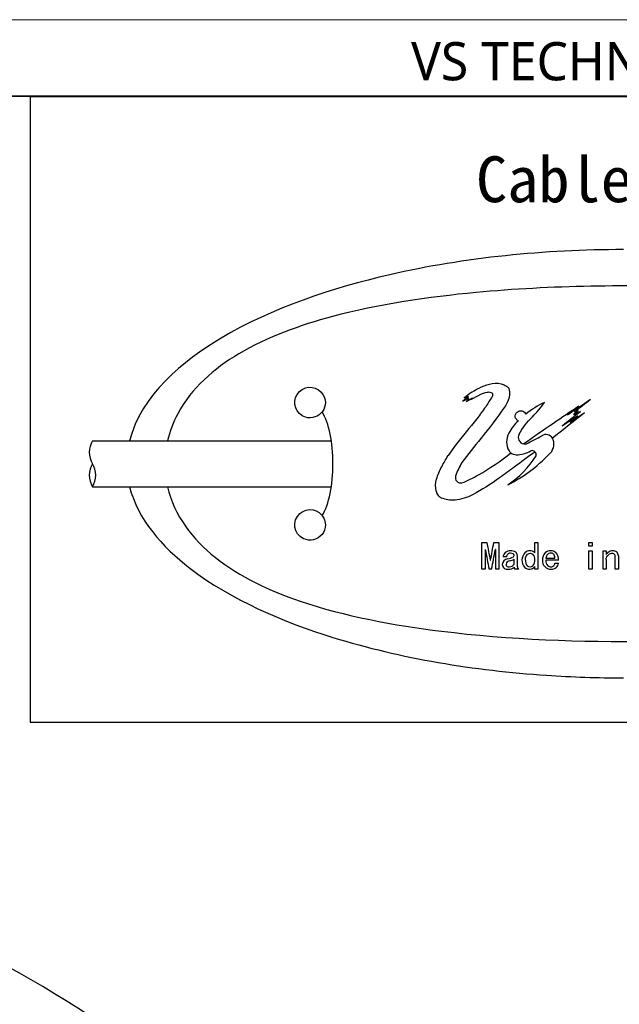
# Model space of a CAD drawing. Header units: millimetres. Extents: x -201 to 202, y 143 to 428.
# Tile 6 of 7: x 119 to 158, y 363 to 428. Entities that reach past the tile are written whole.
import ezdxf

# ---------------------------------------------------------------- set-up
doc = ezdxf.new("R2010")
doc.units = ezdxf.units.MM
doc.header["$LTSCALE"] = 0.25
doc.linetypes.add('HIDDEN', pattern=[9.525, 6.35, -3.175])
for name, color, linetype in [('CABLE 3P', 7, 'Continuous'), ('CABLE TAG (BLUE)', 7, 'Continuous'), ('FORM', 7, 'Continuous')]:
    doc.layers.add(name, color=color, linetype=linetype)
doc.layers.add('DIMENSION', color=6, linetype='Continuous', lineweight=9)
doc.layers.add('TXT1', color=5, linetype='Continuous', lineweight=15)
doc.layers.add('EMPTY LINE', color=252, linetype='Continuous', lineweight=0, plot=False)
doc.styles.add('VS Standard', font='msgothic.ttc', dxfattribs={"height": 3})
doc.styles.add('VST_ﾒｲﾘｵ', font='txt', dxfattribs={"height": 2.5})
doc.dimstyles.new('VS Standard x0.5', dxfattribs={"dimtxt": 3, "dimasz": 3, "dimexe": 0.5, "dimexo": 0.8, "dimgap": 0.5, "dimtad": 3, "dimlfac": 2, "dimrnd": 0.0001, "dimzin": 9, "dimdsep": 46, "dimtxsty": 'VS Standard', "dimcen": 0, "dimaunit": 1, "dimadec": 0, "dimazin": 2, "dimtfac": 1, "dimtmove": 0, "dimatfit": 3, "dimfxl": 1, "dimtolj": 1, "dimtzin": 0, "dimarcsym": 0})

# ---------------------------------------------------------------- blocks, each defined once
blk = doc.blocks.new('*D250')
at = {"layer": 'Defpoints', "color": 0}
for p in [(79.155, 370.449), (119.334, 365.042), (125.824, 342.118), (79.155, 295.449), (79.155, 220.449)]:
    blk.add_point(p, dxfattribs=at)
at = {"layer": 'DIMENSION', "color": 0, "lineweight": -2}
for p, q in [((79.155, 371.249), (79.155, 376.308)), ((126.389, 342.684), (136.331, 352.625))]:
    blk.add_line(p, q, dxfattribs=at)
blk.add_arc((79.155, 295.449), 80.359, 47.13911, 87.86089, dxfattribs=at)
at = {"layer": 'DIMENSION', "color": 0}
for points in [[(82.163, 376.252), (82.145, 375.253), (79.155, 375.808)], [(133.47, 353.993), (134.164, 354.713), (135.977, 352.272)]]:
    blk.add_solid(points, dxfattribs=at)
at = {"layer": 'DIMENSION', "color": 0, "insert": (110.693, 371.588), "char_height": 3, "attachment_point": 5, "rotation": 337.5, "style": 'VS Standard'}
blk.add_mtext('\\A1;45%%d', dxfattribs=at)

msp = doc.modelspace()

# ---------------------------------------------------------------- linework, layer by layer
at = {"layer": 'CABLE 3P'}
for p, q in [((123.4643, 400.2141), (139.0941, 400.2141)), ((123.4643, 397.2141), (139.0936, 397.2141))]:
    msp.add_line(p, q, dxfattribs=at)
for centre, start, end in [((124.6643, 399.4641), 147.994617, 212.005383), ((124.6643, 397.9641), 147.994617, 212.005383), ((122.2643, 397.9641), 327.994617, 32.005383)]:
    msp.add_arc(centre, 1.4151, start, end, dxfattribs=at)
at = {"layer": 'CABLE TAG (BLUE)', "lineweight": 25}
for p, q in [((148.0818, 403.0887), (147.7077, 402.8035)), ((147.7834, 403.022), (148.0404, 403.1434)), ((148.0404, 403.1434), (147.9228, 403.0319)), ((147.9228, 403.0319), (148.0818, 403.0887)), ((148.2221, 402.906), (148.7707, 403.2016)), ((147.7077, 402.8035), (148.0818, 403.006)), ((147.9076, 402.7834), (148.3428, 403.0319)), ((148.1152, 402.9641), (147.9076, 402.7834)), ((148.0818, 403.006), (148.0156, 402.9284)), ((148.0156, 402.9284), (148.1152, 402.9641)), ((148.3428, 403.0319), (148.2221, 402.906)), ((155.249, 402.2362), (154.9322, 401.9272)), ((154.9322, 401.9272), (155.2656, 402.1221)), ((155.0049, 402.094), (155.249, 402.2362)), ((155.2656, 402.1221), (155.0359, 401.876)), ((155.0359, 401.876), (155.3995, 402.1221)), ((147.2306, 399.9348), (146.7326, 399.2468)), ((153.6502, 400.4484), (153.5652, 400.3829)), ((148.9469, 393.5541), (149.2751, 393.5541)), ((148.9469, 391.8167), (148.9469, 393.554)), ((149.7264, 393.5541), (150.0546, 393.5541)), ((150.0546, 393.5541), (150.0546, 391.8167)), ((152.4138, 392.8869), (152.4138, 393.554)), ((152.4138, 393.554), (152.6189, 393.554)), ((152.6189, 393.554), (152.6189, 391.8167)), ((155.9525, 393.554), (156.1576, 393.554)), ((155.9525, 393.3142), (155.9525, 393.554)), ((156.1576, 393.554), (156.1576, 393.3142)), ((149.1725, 393.1041), (149.152, 393.1041)), ((149.152, 393.1041), (149.152, 391.8167)), ((149.8495, 393.1041), (149.829, 393.1041)), ((149.8495, 391.8167), (149.8495, 393.1041)), ((156.1576, 393.3142), (155.9525, 393.3142)), ((155.9525, 391.8167), (155.9525, 393.0224)), ((155.9525, 393.0224), (156.1576, 393.0224)), ((156.1576, 393.0224), (156.1576, 391.8167)), ((156.8756, 391.8167), (156.8756, 393.0224)), ((156.8756, 393.0224), (157.0807, 393.0224)), ((157.0807, 393.0224), (157.0807, 392.788)), ((149.4905, 392.406), (149.511, 392.406)), ((150.5572, 392.6184), (150.3316, 392.6184)), ((151.0598, 392.1524), (151.0598, 392.4677)), ((151.265, 392.7075), (151.265, 392.0139)), ((153.142, 392.5473), (153.7164, 392.5473)), ((153.9523, 392.406), (153.142, 392.406)), ((153.7267, 392.2221), (153.9626, 392.2221)), ((157.0807, 392.4413), (157.0807, 391.8167)), ((157.6757, 391.8167), (157.6757, 392.6718)), ((157.8808, 392.6896), (157.8808, 391.8167)), ((149.152, 391.8167), (148.9469, 391.8167)), ((149.5828, 391.8167), (149.4187, 391.8167)), ((150.0546, 391.8167), (149.8495, 391.8167)), ((151.347, 391.8167), (151.1008, 391.8167)), ((152.4138, 391.8167), (152.4138, 391.9881)), ((152.6189, 391.8167), (152.4138, 391.8167)), ((156.1576, 391.8167), (155.9525, 391.8167)), ((157.0807, 391.8167), (156.8756, 391.8167)), ((157.8808, 391.8167), (157.6757, 391.8167))]:
    msp.add_line(p, q, dxfattribs=at)
at = {"layer": 'CABLE TAG (BLUE)', "lineweight": 18}
for p, q in [((148.0818, 403.0887), (147.7077, 402.8035)), ((147.7834, 403.022), (148.0404, 403.1434)), ((148.0404, 403.1434), (147.9228, 403.0319)), ((147.9228, 403.0319), (148.0818, 403.0887)), ((148.2221, 402.906), (148.7707, 403.2016)), ((147.7077, 402.8035), (148.0818, 403.006)), ((147.9076, 402.7834), (148.3428, 403.0319)), ((148.1152, 402.9641), (147.9076, 402.7834)), ((148.0818, 403.006), (148.0156, 402.9284)), ((148.0156, 402.9284), (148.1152, 402.9641)), ((148.3428, 403.0319), (148.2221, 402.906)), ((155.249, 402.2362), (154.9322, 401.9272)), ((154.9322, 401.9272), (155.2656, 402.1221)), ((155.0049, 402.094), (155.249, 402.2362)), ((155.2656, 402.1221), (155.0359, 401.876)), ((155.0359, 401.876), (155.3995, 402.1221)), ((147.2306, 399.9348), (146.7326, 399.2468)), ((153.6502, 400.4484), (153.5652, 400.3829)), ((148.9469, 393.5541), (149.2751, 393.5541)), ((148.9469, 391.8167), (148.9469, 393.554)), ((149.7264, 393.5541), (150.0546, 393.5541)), ((150.0546, 393.5541), (150.0546, 391.8167)), ((152.4138, 392.8869), (152.4138, 393.554)), ((152.4138, 393.554), (152.6189, 393.554)), ((152.6189, 393.554), (152.6189, 391.8167)), ((155.9525, 393.554), (156.1576, 393.554)), ((155.9525, 393.3142), (155.9525, 393.554)), ((156.1576, 393.554), (156.1576, 393.3142)), ((149.1725, 393.1041), (149.152, 393.1041)), ((149.152, 393.1041), (149.152, 391.8167)), ((149.8495, 393.1041), (149.829, 393.1041)), ((149.8495, 391.8167), (149.8495, 393.1041)), ((156.1576, 393.3142), (155.9525, 393.3142)), ((155.9525, 391.8167), (155.9525, 393.0224)), ((155.9525, 393.0224), (156.1576, 393.0224)), ((156.1576, 393.0224), (156.1576, 391.8167)), ((156.8756, 391.8167), (156.8756, 393.0224)), ((156.8756, 393.0224), (157.0807, 393.0224)), ((157.0807, 393.0224), (157.0807, 392.788)), ((149.4905, 392.406), (149.511, 392.406)), ((150.5572, 392.6184), (150.3316, 392.6184)), ((151.0598, 392.1524), (151.0598, 392.4677)), ((151.265, 392.7075), (151.265, 392.0139)), ((153.142, 392.5473), (153.7164, 392.5473)), ((153.9523, 392.406), (153.142, 392.406)), ((153.7267, 392.2221), (153.9626, 392.2221)), ((157.0807, 392.4413), (157.0807, 391.8167)), ((157.6757, 391.8167), (157.6757, 392.6718)), ((157.8808, 392.6896), (157.8808, 391.8167)), ((149.152, 391.8167), (148.9469, 391.8167)), ((149.5828, 391.8167), (149.4187, 391.8167)), ((150.0546, 391.8167), (149.8495, 391.8167)), ((151.347, 391.8167), (151.1008, 391.8167)), ((152.4138, 391.8167), (152.4138, 391.9881)), ((152.6189, 391.8167), (152.4138, 391.8167)), ((156.1576, 391.8167), (155.9525, 391.8167)), ((157.0807, 391.8167), (156.8756, 391.8167)), ((157.8808, 391.8167), (157.6757, 391.8167))]:
    msp.add_line(p, q, dxfattribs=at)
at = {"layer": 'CABLE TAG (BLUE)', "lineweight": 25}
for centre, radius, start, end in [((203.8972, 325.6114), 95.6094, 125.56311, 125.9378), ((225.1853, 353.7367), 90.2594, 146.837118, 147.340582), ((149.5011, 403.2214), 0.1681, 318.707125, 41.292875), ((238.9385, 337.3196), 110.8824, 144.031923, 144.537865), ((155.9903, 396.6169), 6.7791, 115.699343, 127.972931), ((196.4209, 339.5944), 75.1358, 123.193143, 124.720463), ((237.4776, 279.7302), 147.6537, 123.465611, 124.168814), ((230.3508, 305.2874), 122.797, 127.682486, 128.11798), ((231.9294, 303.5462), 125.0162, 127.366335, 127.974881), ((271.3646, 253.3023), 188.4374, 127.876034, 128.659246), ((253.959, 275.7711), 160.2453, 127.955834, 128.504974), ((268.3839, 228.1242), 207.3282, 123.075681, 123.420086), ((248.2186, 265.1112), 165.2734, 124.052849, 124.446316), ((241.9905, 304.7694), 130.2001, 131.783814, 132.080148), ((290.3361, 284.9993), 183.5466, 140.540305, 141.230224), ((152.8966, 399.6698), 2.4139, 130.174991, 154.321757), ((311.4738, 171.4595), 278.8663, 124.474231, 124.958152), ((151.6825, 400.1413), 1.1199, 149.138077, 211.428691), ((151.7598, 400.4369), 0.4328, 151.302247, 260.65497), ((146.2841, 411.7577), 12.9992, 295.405554, 300.42453), ((153.1301, 400.1035), 0.5171, 32.713227, 120.607534), ((151.7616, 400.4425), 0.4384, 260.548532, 283.111501), ((152.8069, 400.0026), 0.855, 307.993994, 18.325076), ((153.1237, 400.1031), 0.5227, 18.7875, 32.370239), ((146.3863, 405.8883), 9.5544, 296.42151, 316.642835), ((147.2492, 402.4879), 6.1698, 303.313053, 328.204886), ((151.1733, 399.8297), 0.523, 211.383212, 232.062108), ((151.1768, 399.8306), 0.5259, 231.83439, 270.683639), ((151.223, 401.1541), 1.8498, 268.761872, 300.315181), ((152.237, 399.3051), 0.2647, 46.345988, 107.6579), ((152.2303, 399.3019), 0.2708, 346.16714, 45.818649), ((151.2252, 396.5934), 4.206, 148.505094, 161.755627), ((147.5608, 397.8017), 0.3475, 161.802386, 282.974636), ((146.5429, 397.0304), 0.604, 190.779684, 247.901821), ((272.609, 416.1007), 125.3779, 190.359829, 190.893611), ((27.5117, 415.8913), 124.2392, 349.103657, 349.642317), ((258.0032, 413.2469), 110.6791, 190.485843, 191.16438), ((40.2264, 413.3938), 111.4648, 348.83836, 349.512125), ((150.7441, 392.6006), 0.4129, 130.639968, 177.53271), ((150.7859, 392.5267), 0.4964, 86.79324, 128.746441), ((150.8057, 392.6114), 0.2486, 88.172915, 178.39537), ((150.8609, 392.4869), 0.5376, 55.884074, 95.040423), ((150.8429, 392.5181), 0.3431, 63.070049, 94.891436), ((150.9346, 392.7177), 0.1238, 306.660999, 59.052228), ((150.9759, 392.7111), 0.2891, 359.315088, 49.822069), ((152.2605, 392.4054), 0.6954, 135.146951, 222.40317), ((152.0901, 392.548), 0.4744, 90.553333, 132.837693), ((152.0835, 392.5522), 0.4702, 45.380195, 89.751453), ((151.9503, 392.4696), 0.4649, 355.416948, 44.76478), ((153.5297, 392.4557), 0.6154, 135.510327, 184.625805), ((153.4502, 392.4782), 0.5443, 88.969833, 131.336045), ((153.5026, 392.5263), 0.3612, 135.589236, 176.659302), ((153.4777, 392.5295), 0.3415, 96.429838, 133.052102), ((153.4545, 392.6105), 0.2588, 49.047279, 93.32432), ((153.4606, 392.504), 0.5183, 52.253022, 90.071788), ((153.4292, 392.5906), 0.2905, 351.433916, 47.85207), ((153.3695, 392.4898), 0.5888, 351.820639, 46.076552), ((157.9078, 392.1025), 1.0742, 130.943979, 140.344421), ((157.4976, 392.5714), 0.4512, 88.224688, 130.613797), ((157.546, 392.6893), 0.3348, 0.081681, 95.898388), ((157.5034, 392.674), 0.1723, 359.274944, 50.004655), ((150.6879, 392.0793), 0.4104, 98.254719, 173.406463), ((150.6284, 392.1628), 0.35, 185.976084, 278.527947), ((150.7015, 392.1413), 0.1751, 179.188272, 283.314697), ((150.7884, 392.0963), 0.2662, 93.400895, 169.735756), ((150.2864, 394.0712), 1.6224, 282.190824, 296.428614), ((150.7299, 392.3611), 0.3904, 271.756877, 327.693967), ((150.3958, 393.8296), 1.5151, 284.402821, 295.99496), ((152.297, 392.3531), 0.5025, 172.942097, 219.836022), ((151.93, 392.3853), 0.4861, 316.133614, 5.565455), ((153.4449, 392.3478), 0.5317, 173.708952, 272.737114), ((153.5587, 392.3423), 0.4215, 171.305179, 225.852489), ((153.493, 392.2122), 0.2339, 264.409001, 2.409954), ((153.5008, 392.2763), 0.465, 311.474653, 353.300033), ((150.6978, 392.3899), 0.5735, 268.250278, 309.13719), ((151.2244, 391.9269), 0.1656, 173.701919, 221.735985), ((151.563, 392.0222), 0.2981, 181.588378, 223.58465), ((152.0557, 392.282), 0.4633, 228.225772, 320.624597), ((152.0858, 392.2534), 0.2826, 231.828146, 313.527672), ((153.45, 392.2894), 0.3106, 233.468999, 273.745024), ((153.49, 392.3271), 0.5108, 267.781978, 308.602565)]:
    msp.add_arc(centre, radius, start, end, dxfattribs=at)
at = {"layer": 'CABLE TAG (BLUE)', "lineweight": 18}
for centre, radius, start, end in [((203.8972, 325.6114), 95.6094, 125.56311, 125.9378), ((225.1853, 353.7367), 90.2594, 146.837118, 147.340582), ((149.5011, 403.2214), 0.1681, 318.707125, 41.292875), ((238.9385, 337.3196), 110.8824, 144.031923, 144.537865), ((155.9903, 396.6169), 6.7791, 115.699343, 127.972931), ((196.4209, 339.5944), 75.1358, 123.193143, 124.720463), ((237.4776, 279.7302), 147.6537, 123.465611, 124.168814), ((230.3508, 305.2874), 122.797, 127.682486, 128.11798), ((231.9294, 303.5462), 125.0162, 127.366335, 127.974881), ((271.3646, 253.3023), 188.4374, 127.876034, 128.659246), ((253.959, 275.7711), 160.2453, 127.955834, 128.504974), ((268.3839, 228.1242), 207.3282, 123.075681, 123.420086), ((248.2186, 265.1112), 165.2734, 124.052849, 124.446316), ((241.9905, 304.7694), 130.2001, 131.783814, 132.080148), ((290.3361, 284.9993), 183.5466, 140.540305, 141.230224), ((152.8966, 399.6698), 2.4139, 130.174991, 154.321757), ((311.4738, 171.4595), 278.8663, 124.474231, 124.958152), ((151.6825, 400.1413), 1.1199, 149.138077, 211.428691), ((151.7598, 400.4369), 0.4328, 151.302247, 260.65497), ((146.2841, 411.7577), 12.9992, 295.405554, 300.42453), ((153.1301, 400.1035), 0.5171, 32.713227, 120.607534), ((151.7616, 400.4425), 0.4384, 260.548532, 283.111501), ((152.8069, 400.0026), 0.855, 307.993994, 18.325076), ((153.1237, 400.1031), 0.5227, 18.7875, 32.370239), ((146.3863, 405.8883), 9.5544, 296.42151, 316.642835), ((147.2492, 402.4879), 6.1698, 303.313053, 328.204886), ((151.1733, 399.8297), 0.523, 211.383212, 232.062108), ((151.1768, 399.8306), 0.5259, 231.83439, 270.683639), ((151.223, 401.1541), 1.8498, 268.761872, 300.315181), ((152.237, 399.3051), 0.2647, 46.345988, 107.6579), ((152.2303, 399.3019), 0.2708, 346.16714, 45.818649), ((151.2252, 396.5934), 4.206, 148.505094, 161.755627), ((147.5608, 397.8017), 0.3475, 161.802386, 282.974636), ((146.5429, 397.0304), 0.604, 190.779684, 247.901821), ((272.609, 416.1007), 125.3779, 190.359829, 190.893611), ((27.5117, 415.8913), 124.2392, 349.103657, 349.642317), ((258.0032, 413.2469), 110.6791, 190.485843, 191.16438), ((40.2264, 413.3938), 111.4648, 348.83836, 349.512125), ((150.7441, 392.6006), 0.4129, 130.639968, 177.53271), ((150.7859, 392.5267), 0.4964, 86.79324, 128.746441), ((150.8057, 392.6114), 0.2486, 88.172915, 178.39537), ((150.8609, 392.4869), 0.5376, 55.884074, 95.040423), ((150.8429, 392.5181), 0.3431, 63.070049, 94.891436), ((150.9346, 392.7177), 0.1238, 306.660999, 59.052228), ((150.9759, 392.7111), 0.2891, 359.315088, 49.822069), ((152.2605, 392.4054), 0.6954, 135.146951, 222.40317), ((152.0901, 392.548), 0.4744, 90.553333, 132.837693), ((152.0835, 392.5522), 0.4702, 45.380195, 89.751453), ((151.9503, 392.4696), 0.4649, 355.416948, 44.76478), ((153.5297, 392.4557), 0.6154, 135.510327, 184.625805), ((153.4502, 392.4782), 0.5443, 88.969833, 131.336045), ((153.5026, 392.5263), 0.3612, 135.589236, 176.659302), ((153.4777, 392.5295), 0.3415, 96.429838, 133.052102), ((153.4545, 392.6105), 0.2588, 49.047279, 93.32432), ((153.4606, 392.504), 0.5183, 52.253022, 90.071788), ((153.4292, 392.5906), 0.2905, 351.433916, 47.85207), ((153.3695, 392.4898), 0.5888, 351.820639, 46.076552), ((157.9078, 392.1025), 1.0742, 130.943979, 140.344421), ((157.4976, 392.5714), 0.4512, 88.224688, 130.613797), ((157.546, 392.6893), 0.3348, 0.081681, 95.898388), ((157.5034, 392.674), 0.1723, 359.274944, 50.004655), ((150.6879, 392.0793), 0.4104, 98.254719, 173.406463), ((150.6284, 392.1628), 0.35, 185.976084, 278.527947), ((150.7015, 392.1413), 0.1751, 179.188272, 283.314697), ((150.7884, 392.0963), 0.2662, 93.400895, 169.735756), ((150.2864, 394.0712), 1.6224, 282.190824, 296.428614), ((150.7299, 392.3611), 0.3904, 271.756877, 327.693967), ((150.3958, 393.8296), 1.5151, 284.402821, 295.99496), ((152.297, 392.3531), 0.5025, 172.942097, 219.836022), ((151.93, 392.3853), 0.4861, 316.133614, 5.565455), ((153.4449, 392.3478), 0.5317, 173.708952, 272.737114), ((153.5587, 392.3423), 0.4215, 171.305179, 225.852489), ((153.493, 392.2122), 0.2339, 264.409001, 2.409954), ((153.5008, 392.2763), 0.465, 311.474653, 353.300033), ((150.6978, 392.3899), 0.5735, 268.250278, 309.13719), ((151.2244, 391.9269), 0.1656, 173.701919, 221.735985), ((151.563, 392.0222), 0.2981, 181.588378, 223.58465), ((152.0557, 392.282), 0.4633, 228.225772, 320.624597), ((152.0858, 392.2534), 0.2826, 231.828146, 313.527672), ((153.45, 392.2894), 0.3106, 233.468999, 273.745024), ((153.49, 392.3271), 0.5108, 267.781978, 308.602565)]:
    msp.add_arc(centre, radius, start, end, dxfattribs=at)
at = {"layer": 'CABLE TAG (BLUE)'}
msp.add_ellipse((137.7033, 398.7158), major_axis=(0, -4), ratio=0.375, start_param=0.5585724, end_param=2.5816528, dxfattribs=at)
for points, knots in [([(158.2043, 412.7156), (153.0614, 412.7134), (147.8712, 412.2068), (139.1904, 410.2142), (135.1862, 408.8906), (129.4001, 405.4516), (126.6325, 403.184), (125.8911, 400.2141)], [5.6003084, 5.6003084, 5.6003084, 5.6003084, 7.9254145, 7.9254145, 9.6774696, 9.6774696, 10.9998668, 10.9998668, 10.9998668, 10.9998668]), ([(188.0347, 400.2141), (188.0231, 400.2642), (187.7504, 401.3907), (187.1832, 402.4306), (185.3955, 404.6531), (183.84, 405.7185), (180.0638, 407.6023), (177.5848, 408.3195), (171.4496, 409.6229), (167.3489, 410.0272), (158.7008, 410.447), (153.4397, 410.3669), (145.445, 409.6158), (142.1912, 409.1425), (137.045, 407.7753), (134.9005, 407.0074), (131.4083, 404.9334), (129.9475, 403.6617), (128.7409, 401.4204), (128.5158, 400.8263), (128.3755, 400.2141)], [0.01035204, 0.01035204, 0.01035204, 0.01035204, 0.01141096, 0.03423289, 0.03423289, 0.07201313, 0.07201313, 0.12491301, 0.12491301, 0.20567559, 0.20567559, 0.30946049, 0.30946049, 0.37654152, 0.37654152, 0.42356393, 0.42356393, 0.46458948, 0.46458948, 0.47834761, 0.47834761, 0.47834761, 0.47834761]), ([(138.7043, 402.7151), (138.7043, 402.966), (138.6068, 403.2145), (137.9839, 403.8793), (137.2106, 403.8028), (136.5086, 402.6978), (136.7731, 401.9554), (137.8133, 401.6352), (138.5062, 401.8739), (138.7043, 402.5053), (138.7043, 402.7151)], [0, 0, 0, 0, 0.4027051, 0.4027051, 1.4519729, 1.4519729, 2.5053478, 2.5053478, 3.1720145, 3.5053478, 3.5053478, 3.5053478, 3.5053478]), ([(125.8908, 397.2141), (126.4248, 395.0908), (128.0323, 393.2721), (132.5272, 389.8123), (136.0149, 388.3469), (143.655, 385.975), (148.463, 385.2011), (154.8562, 384.7705), (156.5308, 384.7134), (158.2043, 384.7128)], [11.4633396, 11.4633396, 11.4633396, 11.4633396, 12.5062175, 12.5062175, 14.0513399, 14.0513399, 16.2097838, 16.2097838, 16.9744391, 16.9744391, 16.9744391, 16.9744391]), ([(128.375, 397.2141), (128.8083, 395.3247), (130.0202, 393.766), (133.1116, 391.3014), (135.1197, 390.3832), (139.967, 388.7391), (143.2134, 388.1462), (150.725, 387.2222), (155.4689, 387.0361), (164.0098, 387.1664), (168.3905, 387.4515), (175.1876, 388.53), (178.0568, 389.1712), (182.493, 390.9387), (184.3894, 391.9716), (186.8837, 394.4576), (187.6965, 395.7496), (188.0336, 397.2141)], [0.50033028, 0.50033028, 0.50033028, 0.50033028, 0.54308094, 0.54308094, 0.58893761, 0.58893761, 0.65818618, 0.65818618, 0.75761553, 0.75761553, 0.84813874, 0.84813874, 0.91060622, 0.91060622, 0.95517612, 0.95517612, 0.98889495, 0.98889495, 0.98889495, 0.98889495]), ([(138.7043, 394.7151), (138.7043, 394.8687), (138.6685, 395.0224), (138.3054, 395.7503), (137.5357, 395.8988), (136.5027, 394.9897), (136.6256, 394.1169), (137.6939, 393.6152), (138.4703, 393.8052), (138.7043, 394.487), (138.7043, 394.7151)], [0, 0, 0, 0, 0.225688, 0.225688, 1.1812037, 1.1812037, 2.231792, 2.231792, 2.8984587, 3.231792, 3.231792, 3.231792, 3.231792])]:
    msp.add_open_spline(points, degree=3, knots=knots, dxfattribs=at)
at = {"layer": 'CABLE TAG (BLUE)', "lineweight": 25}
for points, knots in [([(148.2908, 403.3873), (148.6965, 403.6672), (149.149, 403.8581), (149.8782, 404.0193), (150.2953, 403.9809), (150.6075, 403.761), (150.6924, 403.68)], [0, 0, 0, 0, 1, 1, 1.524008, 1.7616449, 1.7616449, 1.7616449, 1.7616449]), ([(149.6275, 403.3324), (149.538, 403.3771), (149.4201, 403.3949), (149.1276, 403.3521), (148.9334, 403.2888), (148.7707, 403.2016)], [0, 0, 0, 0, 1, 1.1167322, 2.9167356, 2.9167356, 2.9167356, 2.9167356]), ([(150.6928, 403.6796), (150.7042, 403.6688), (150.7125, 403.6547), (150.7854, 403.3389), (150.7346, 402.908), (150.5079, 402.518), (150.4201, 402.408)], [0, 0, 0, 0, 0.9889197, 0.9889197, 20.7019194, 29.7443482, 29.7443482, 29.7443482, 29.7443482]), ([(150.4201, 402.408), (149.9396, 401.718), (149.4257, 401.0353), (148.4601, 399.8568), (148.0402, 399.3207), (147.6388, 398.7907)], [0, 0, 0, 0, 1, 1.0158545, 1.8009986, 1.8009986, 1.8009986, 1.8009986]), ([(151.3802, 400.6447), (151.6208, 401.0757), (151.9071, 401.4487), (152.5379, 402.0679), (152.8134, 402.3904), (153.0505, 402.7255)], [0, 0, 0, 0, 1, 1, 1.8437753, 1.8437753, 1.8437753, 1.8437753]), ([(151.3394, 401.5142), (151.2847, 401.5374), (151.1418, 401.6556), (151.1083, 401.8253), (151.2256, 402.1829), (151.5545, 402.2549), (151.7756, 402.0422), (151.7997, 402.0055), (151.8192, 401.9609)], [0, 0, 0, 0, 0.12389318, 0.37167954, 0.37167954, 0.89546486, 0.89546486, 0.99999986, 0.99999986, 0.99999986, 0.99999986]), ([(145.9496, 396.9174), (145.8994, 397.1807), (145.9153, 397.4416), (146.0573, 397.9918), (146.1677, 398.2605), (146.4547, 398.7616), (146.5936, 399.0042), (146.7326, 399.2468)], [0, 0, 0, 0, 1.0774078, 1.0774078, 2.3189238, 2.3189238, 3.4857137, 3.4857137, 3.4857137, 3.4857137]), ([(152.4193, 399.4963), (151.964, 399.1629), (151.1918, 398.5823), (149.875, 397.6003), (148.9501, 397.0219), (147.9863, 396.4933), (147.5749, 396.3687), (146.8793, 396.3141), (146.5733, 396.3644), (146.3157, 396.4708)], [0.0000011, 0.0000011, 0.0000011, 0.0000011, 1.0102985, 1.7226771, 2.9727554, 2.9727554, 3.7065267, 3.7388752, 4.2373446, 4.2373446, 4.2373446, 4.2373446]), ([(147.6388, 397.463), (148.0112, 397.6083), (148.3757, 397.7895), (149.461, 398.4118), (150.1759, 398.8917), (150.8517, 399.417)], [0, 0, 0, 0, 1.1543793, 1.1543793, 3.5814679, 3.5814679, 3.5814679, 3.5814679]), ([(151.7983, 392.4148), (151.7983, 392.5085), (151.8215, 392.6892), (152.0252, 392.8962), (152.2176, 392.8518), (152.2804, 392.797)], [0.0013756, 0.0013756, 0.0013756, 0.0013756, 0.688726, 1.3128306, 1.8966329, 1.8966329, 1.8966329, 1.8966329]), ([(157.0807, 392.4414), (157.0807, 392.5672), (157.1522, 392.7226), (157.3925, 392.8809), (157.5507, 392.8613), (157.6141, 392.806)], [0.0019055, 0.0019055, 0.0019055, 0.0019055, 1.0130926, 1.4393228, 2.0793021, 2.0793021, 2.0793021, 2.0793021])]:
    msp.add_open_spline(points, degree=3, knots=knots, dxfattribs=at)
at = {"layer": 'CABLE TAG (BLUE)', "lineweight": 18}
for points, knots in [([(148.2908, 403.3873), (148.6965, 403.6672), (149.149, 403.8581), (149.8782, 404.0193), (150.2953, 403.9809), (150.6075, 403.761), (150.6924, 403.68)], [0, 0, 0, 0, 1, 1, 1.524008, 1.7616449, 1.7616449, 1.7616449, 1.7616449]), ([(149.6275, 403.3324), (149.538, 403.3771), (149.4201, 403.3949), (149.1276, 403.3521), (148.9334, 403.2888), (148.7707, 403.2016)], [0, 0, 0, 0, 1, 1.1167322, 2.9167356, 2.9167356, 2.9167356, 2.9167356]), ([(150.6928, 403.6796), (150.7042, 403.6688), (150.7125, 403.6547), (150.7854, 403.3389), (150.7346, 402.908), (150.5079, 402.518), (150.4201, 402.408)], [0, 0, 0, 0, 0.9889197, 0.9889197, 20.7019194, 29.7443482, 29.7443482, 29.7443482, 29.7443482]), ([(150.4201, 402.408), (149.9396, 401.718), (149.4257, 401.0353), (148.4601, 399.8568), (148.0402, 399.3207), (147.6388, 398.7907)], [0, 0, 0, 0, 1, 1.0158545, 1.8009986, 1.8009986, 1.8009986, 1.8009986]), ([(151.3802, 400.6447), (151.6208, 401.0757), (151.9071, 401.4487), (152.5379, 402.0679), (152.8134, 402.3904), (153.0505, 402.7255)], [0, 0, 0, 0, 1, 1, 1.8437753, 1.8437753, 1.8437753, 1.8437753]), ([(151.3394, 401.5142), (151.2847, 401.5374), (151.1418, 401.6556), (151.1083, 401.8253), (151.2256, 402.1829), (151.5545, 402.2549), (151.7756, 402.0422), (151.7997, 402.0055), (151.8192, 401.9609)], [0, 0, 0, 0, 0.12389318, 0.37167954, 0.37167954, 0.89546486, 0.89546486, 0.99999986, 0.99999986, 0.99999986, 0.99999986]), ([(145.9496, 396.9174), (145.8994, 397.1807), (145.9153, 397.4416), (146.0573, 397.9918), (146.1677, 398.2605), (146.4547, 398.7616), (146.5936, 399.0042), (146.7326, 399.2468)], [0, 0, 0, 0, 1.0774078, 1.0774078, 2.3189238, 2.3189238, 3.4857137, 3.4857137, 3.4857137, 3.4857137]), ([(152.4193, 399.4963), (151.964, 399.1629), (151.1918, 398.5823), (149.875, 397.6003), (148.9501, 397.0219), (147.9863, 396.4933), (147.5749, 396.3687), (146.8793, 396.3141), (146.5733, 396.3644), (146.3157, 396.4708)], [0.0000011, 0.0000011, 0.0000011, 0.0000011, 1.0102985, 1.7226771, 2.9727554, 2.9727554, 3.7065267, 3.7388752, 4.2373446, 4.2373446, 4.2373446, 4.2373446]), ([(147.6388, 397.463), (148.0112, 397.6083), (148.3757, 397.7895), (149.461, 398.4118), (150.1759, 398.8917), (150.8517, 399.417)], [0, 0, 0, 0, 1.1543793, 1.1543793, 3.5814679, 3.5814679, 3.5814679, 3.5814679]), ([(151.7983, 392.4148), (151.7983, 392.5085), (151.8215, 392.6892), (152.0252, 392.8962), (152.2176, 392.8518), (152.2804, 392.797)], [0.0013756, 0.0013756, 0.0013756, 0.0013756, 0.688726, 1.3128306, 1.8966329, 1.8966329, 1.8966329, 1.8966329]), ([(157.0807, 392.4414), (157.0807, 392.5672), (157.1522, 392.7226), (157.3925, 392.8809), (157.5507, 392.8613), (157.6141, 392.806)], [0.0019055, 0.0019055, 0.0019055, 0.0019055, 1.0130926, 1.4393228, 2.0793021, 2.0793021, 2.0793021, 2.0793021])]:
    msp.add_open_spline(points, degree=3, knots=knots, dxfattribs=at)
at = {"layer": 'EMPTY LINE'}
msp.add_line((201.5, 427.75), (-201.5, 427.75), dxfattribs=at)
at = {"layer": 'FORM', "linetype": 'HIDDEN'}
msp.add_lwpolyline([(-196.5, 422.75), (196.5, 422.75), (196.5, 147.75), (-196.5, 147.75)], close=True, dxfattribs=at)
at = {"layer": 'FORM'}
for points in [[(-196.5, 422.75), (-196.5, 147.75), (-78.5, 147.75), (-78.5, 159.75), (16.5, 159.75), (16.5, 177.25), (196.5, 177.25), (196.5, 422.75), (-196.5, 422.75)], [(196.4784, 422.7158), (119.3906, 422.7158), (119.3906, 381.8089), (196.4784, 381.8089)]]:
    msp.add_lwpolyline(points, close=True, dxfattribs=at)

# ---------------------------------------------------------------- texts
at = {"layer": 'FORM', "insert": (194.5, 423.75), "char_height": 2.5, "attachment_point": 9, "style": 'VST_ﾒｲﾘｵ'}
msp.add_mtext('{\\fMeiryo|b0|i0|c128|p50;VS TECHNOLOGY CORPORATION}', dxfattribs=at)
at = {"layer": 'TXT1', "insert": (148.56, 418.8156), "char_height": 3, "width": 22.720286, "attachment_point": 1, "style": 'VS Standard'}
msp.add_mtext('Cable tag ', dxfattribs=at)

# ---------------------------------------------------------------- dimensions: what is measured, and where the dimension line sits
at = {"layer": 'DIMENSION'}
dim = msp.add_angular_dim_2l(base=(119.3343, 365.0424), line1=((79.1546, 295.449), (125.8236, 342.1181)), line2=((79.1546, 220.449), (79.1546, 370.449)), dimstyle='VS Standard x0.5', dxfattribs=at)
dim.commit()
dim.dimension.update_dxf_attribs({"geometry": '*D250', "text_midpoint": (110.6926, 371.5885)})

doc.saveas('drawing.dxf')
